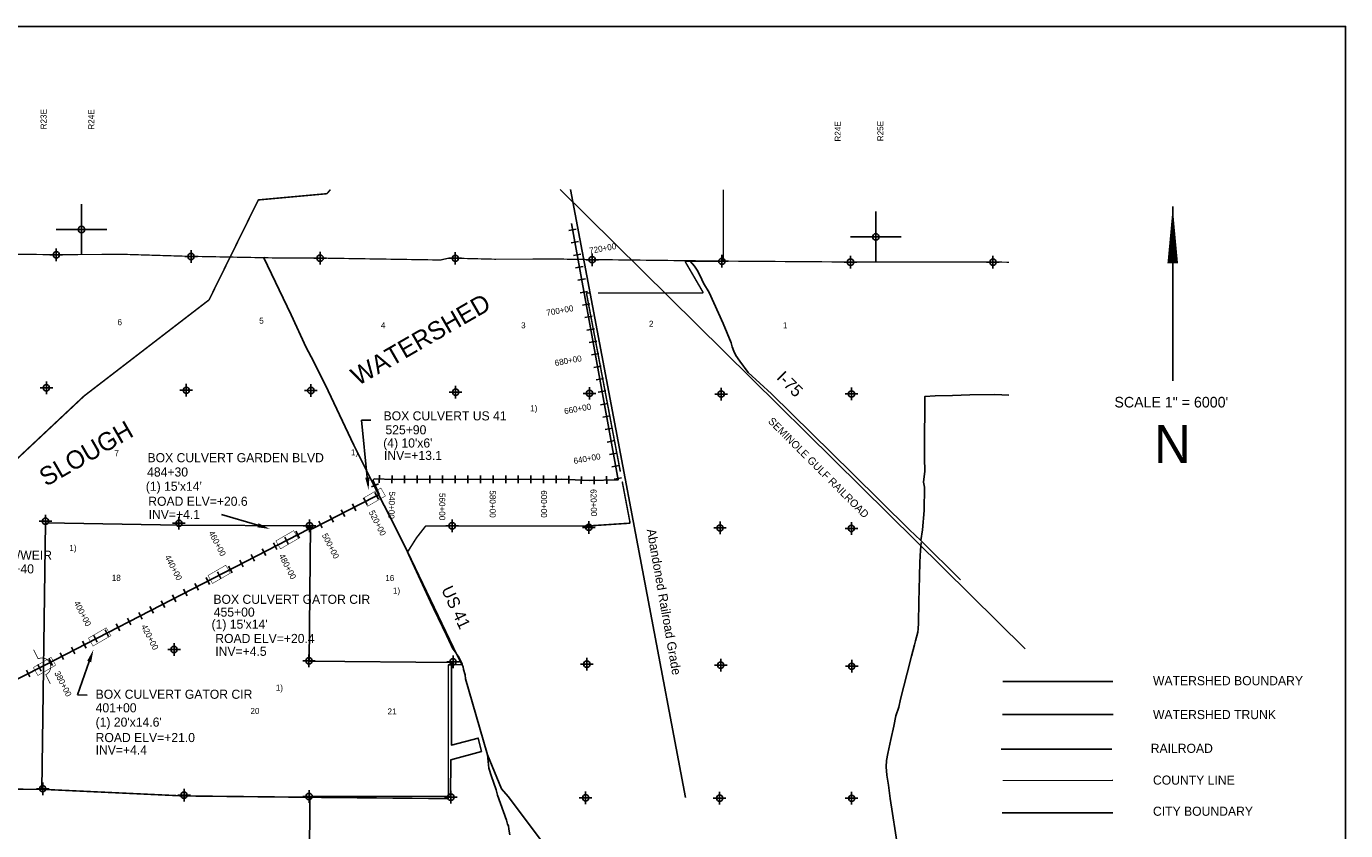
# Model space of a CAD drawing. Extents: x 142962 to 238962, y 831741 to 895571.
# Tile 3 of 3: x 186739 to 238962, y 863767 to 895571. Entities that reach past the tile are written whole.
import ezdxf
from ezdxf.enums import TextEntityAlignment as Align

# ---------------------------------------------------------------- set-up
doc = ezdxf.new("R2010")
doc.units = 0
doc.header["$LTSCALE"] = 800
doc.header["$PDMODE"] = 34
doc.header["$PDSIZE"] = 250
for name, pattern in [('DASHED', [0]), ('PHANTOM', [0]), ('STREAM', [0])]:
    doc.linetypes.add(name, pattern=pattern)
doc.layers.get('0').update_dxf_attribs({"linetype": 'CONTINUOUS'})
for name, color, linetype in [('BORDER', 1, 'CONTINUOUS'), ('CITY', 14, 'DASHED'), ('COUNTY', 15, 'PHANTOM'), ('MAJROADS', 9, 'CONTINUOUS'), ('RR', 13, 'CONTINUOUS'), ('SEC', 2, 'CONTINUOUS'), ('STATIONS', 7, 'CONTINUOUS'), ('STRUCTTEXT', 7, 'CONTINUOUS'), ('STRUCTURES', 10, 'CONTINUOUS'), ('TEXT', 7, 'CONTINUOUS'), ('TRUNKS', 5, 'STREAM'), ('WSHEDS', 3, 'CONTINUOUS')]:
    doc.layers.add(name, color=color, linetype=linetype)

# ---------------------------------------------------------------- blocks, each defined once
blk = doc.blocks.new('TICK')
at = {"color": 0}
for points in [[(500, 0), (500, 1000)], [(0, 500), (1000, 500)]]:
    blk.add_lwpolyline(points, dxfattribs=at)
blk.add_point((500, 500), dxfattribs=at)
blk = doc.blocks.new('BOX')
at = {"layer": 'STRUCTURES', "color": 0, "const_width": 20}
blk.add_lwpolyline([(-377.495446, -171.32565), (432.504554, -171.32565), (432.504554, 188.67435), (-377.495446, 188.67435)], close=True, dxfattribs=at)
blk = doc.blocks.new('WEIR')
at = {"layer": 'STRUCTURES', "color": 0, "const_width": 30}
blk.add_lwpolyline([(13.092958, 760.705662), (13.092958, 358.309611, -1), (13.092958, -331.690389), (13.092958, -734.086439)], format="xyb", dxfattribs=at)

msp = doc.modelspace()

# ---------------------------------------------------------------- linework, layer by layer
at = {"layer": 'BORDER', "color": 0}
msp.add_lwpolyline([(142961.637349, 832571.048289), (238961.637349, 832571.048289), (238961.637349, 895571.048289), (142961.637349, 895571.048289)], close=True, dxfattribs=at)
at = {"layer": 'CITY', "color": 0}
for points in [[(152703.874838, 881642.67964), (160973.476101, 881730.792115), (160774.420642, 876171.827581), (160680.76612, 865498.846662), (165967.072028, 865413.934726), (171399.870345, 865412.76089), (176785.259496, 865353.747228), (177601.643342, 865376.607913), (182077.973323, 867657.016214), (182074.975728, 865402.162928), (187347.770767, 865387.584707), (187499.382255, 875932.229693), (192794.542773, 875851.465528), (197979.462598, 875821.637994), (197936.64334, 870470.828677), (203573.779218, 870420.685608), (203566.64188, 867148.923244), (204625.678232, 867423.658454), (204750.015504, 866897.754268), (203543.083742, 866569.936651), (203523.838466, 865133.485189), (197957.04163, 865111.840962), (197910.008249, 854551.398249)], [(225360.763868, 864472.194818), (229749.776984, 864472.194818)]]:
    msp.add_lwpolyline(points, dxfattribs=at)
at = {"layer": 'COUNTY', "color": 0, "const_width": 50}
for points in [[(225633.217789, 886244.41687), (224751.447601, 886257.874709), (219114.157616, 886255.404776), (214021.543755, 886291.817891), (208887.187808, 886353.589829), (208291.453285, 886361.144741), (207916.542566, 886369.294885), (205272.651687, 886364.339376), (203467.99884, 886408.553543), (203132.88164, 886332.858235), (198115.541876, 886412.891835), (197109.26519, 886414.937857), (196675.085392, 886413.193243), (193006.360298, 886482.901518), (190661.379157, 886554.445906), (187670.978299, 886545.780182), (184101.07025, 886586.060461)], [(229750.143429, 865749.131982), (225379.834264, 865747.217167)]]:
    msp.add_lwpolyline(points, dxfattribs=at)
at = {"layer": 'MAJROADS', "color": 0}
for points in [[(196125.928774, 886440.089125), (197215.085959, 884169.665115), (197817.131399, 882874.825036), (198106.395683, 882336.419404), (198684.177138, 881159.065662), (199698.799098, 879006.501545), (200697.78465, 877004.875664), (201300.950761, 875860.849302), (201819.279824, 874785.830692), (203644.470066, 871000.371578), (203941.739333, 870411.632447), (203983.009437, 870327.535752), (204024.279541, 870243.439056), (204048.605786, 870134.331259), (204114.077617, 869924.369688), (204121.335485, 869773.493711), (204815.580627, 867355.182182), (204995.488077, 866758.936145), (205041.836966, 866230.714579), (205148.392122, 865911.520691), (205230.434253, 865676.298981), (205337.113928, 865373.862173), (205385.828679, 865164.025121), (205747.200067, 864180.996542), (205779.531295, 864021.555247), (205829.304458, 863954.153371), (205836.749105, 863828.413015), (205876.960797, 863601.881142)], [(213016.816023, 886281.059763), (213191.39565, 886095.424436), (213290.755197, 885935.485065), (213414.752287, 885708.330597), (213546.692101, 885422.464091), (213770.173257, 885052.127331), (214322.445534, 883824.689129), (214635.164431, 883059.876143), (214684.252739, 882900.310329), (214750.035867, 882732.241456), (214824.135275, 882555.731784), (214981.646525, 882328.328278), (215313.488363, 881881.775286), (216237.280331, 881037.010496), (219431.479081, 877896.286023), (221694.005399, 875667.416919), (222151.649853, 875236.687114), (223710.895069, 873682.86909)], [(222151.649853, 875236.687114), (222218.33288, 875658.186865), (222274.234332, 876420.316084), (222297.85593, 877350.275096), (222257.444282, 877551.683213), (222310.934285, 877987.026628), (222289.506836, 878489.959516), (222296.679348, 879461.937808), (222302.986212, 880316.608375), (222307.56178, 880936.663492), (222710.007022, 880967.212049), (223405.53608, 880970.459116), (224084.492388, 880998.967217), (225073.35259, 881008.429287), (225633.217789, 880985.118521)], [(221261.174885, 862911.530042), (221029.495568, 864446.702716), (220933.274329, 865033.983325), (220870.13676, 865562.362743), (220806.009878, 865956.676189), (220774.904833, 866283.709322), (220793.51804, 866534.959355), (220837.515944, 866819.540384), (220958.904581, 867371.696867), (221071.728599, 867898.777813), (221158.549599, 868308.73653), (221270.013312, 868651.476766), (221339.334082, 868961.009668), (221606.75407, 869998.104154), (221770.903971, 870667.259202), (221899.929747, 871118.804375), (221934.621048, 871277.760388), (222020.947392, 871620.68612), (222047.012241, 871746.187472), (222048.619873, 871964.044675), (222071.684984, 872818.591578), (222095.801238, 873815.583575), (222108.384938, 874385.302121), (222137.046731, 874862.726648), (222155.969098, 875155.872296)], [(204995.488077, 866758.936145), (205546.244504, 865417.563181), (205812.092082, 865113.913049), (207056.597366, 863470.612823), (208880.79982, 860918.001674), (209087.176933, 860505.870156), (209145.134038, 860413.263329), (209219.533212, 860278.63701), (209416.964139, 859791.16047), (210979.275867, 855841.202205), (211501.999142, 854455.735898), (211553.794534, 853130.412986), (211476.928292, 851823.844055), (211545.904594, 850968.651641), (211527.949167, 850809.582919), (211585.780159, 850700.21874), (211659.737936, 850506.941693), (212454.064781, 849168.678845), (213074.583365, 848116.615155), (213297.970056, 847737.872226), (214324.314493, 846054.318095), (216550.181061, 842317.223919), (217041.315386, 841524.039222), (218353.221053, 840062.184849)]]:
    msp.add_lwpolyline(points, dxfattribs=at)
at = {"layer": 'RR', "color": 0}
for points in [[(207866.182137, 889115.714522), (226279.148781, 870951.993326)], [(208273.194649, 889115.714522), (212833.042039, 865081.554003)], [(225322.153419, 866988.765228), (229702.010596, 866988.765228)]]:
    msp.add_lwpolyline(points, dxfattribs=at)
at = {"layer": 'SEC', "color": 0}
for p in [(187920.862329, 886536.418238), (193256.244328, 886473.539574), (198365.425905, 886403.529891), (203717.88287, 886399.191599), (209137.071837, 886344.227885), (214271.427785, 886282.455947), (219364.041646, 886246.042832), (225001.33163, 886248.512765), (187531.731353, 881278.219436), (193067.95495, 881180.729706), (198001.561527, 881170.321005), (203730.619544, 881105.275005), (209032.589428, 881059.332967), (214242.514599, 881030.650348), (219402.367711, 881035.748753), (187494.303741, 876001.331695), (192779.337, 875921.977541), (197946.966722, 875818.140721), (203592.632792, 875820.564541), (209003.39956, 875757.270855), (214196.618674, 875737.056549), (219398.213873, 875716.79613), (192584.331624, 870930.752864), (197925.968486, 870482.528154), (203630.036587, 870442.748752), (208923.353704, 870346.596314), (214225.369702, 870309.030361), (219410.074389, 870263.733912), (187385.805834, 865422.61241), (192979.785872, 865165.65426), (197929.914052, 865113.272905), (203541.93744, 865090.752922), (208877.503893, 865061.378601), (214179.658231, 865048.940904), (219406.473914, 865045.294315)]:
    msp.add_point(p, dxfattribs=at)
at = {"layer": 'STATIONS', "color": 0}
for p, q in [((208213.169964, 887497.152217), (208508.318018, 887550.888857)), ((208302.731032, 887005.238794), (208597.879085, 887058.975435)), ((208392.292099, 886513.325372), (208687.440153, 886567.062012)), ((208481.853167, 886021.411949), (208777.00122, 886075.14859)), ((208571.414234, 885529.498527), (208866.562287, 885583.235167)), ((208660.975301, 885037.585104), (208956.123355, 885091.321745)), ((208750.536369, 884545.671682), (209045.684422, 884599.408322)), ((208840.097436, 884053.758259), (209135.24549, 884107.4949)), ((208929.658504, 883561.844837), (209224.806557, 883615.581477)), ((209019.219571, 883069.931414), (209314.367625, 883123.668055)), ((209108.780638, 882578.017992), (209403.928692, 882631.754632)), ((209198.341706, 882086.104569), (209493.489759, 882139.84121)), ((209287.902773, 881594.191147), (209583.050827, 881647.927787)), ((209377.463841, 881102.277724), (209672.611894, 881156.014365)), ((209467.024908, 880610.364302), (209762.172962, 880664.100942)), ((209556.585976, 880118.45088), (209851.734029, 880172.18752)), ((209646.147043, 879626.537457), (209941.295097, 879680.274098)), ((209735.70811, 879134.624035), (210030.856164, 879188.360675)), ((209825.269178, 878642.710612), (210120.417231, 878696.447253)), ((209914.830245, 878150.79719), (210209.978299, 878204.53383)), ((200404.117893, 877359.374876), (200678.884537, 877479.804489)), ((200717.146366, 877825.212986), (200707.841114, 877525.357333)), ((201216.905787, 877809.704231), (201207.600534, 877509.848579)), ((201712.165217, 877806.876046), (201712.247655, 877506.876057)), ((202212.165199, 877807.013442), (202212.247636, 877507.013453)), ((202712.16518, 877807.150837), (202712.247617, 877507.150849)), ((203212.165161, 877807.288233), (203212.247598, 877507.288244)), ((203712.165142, 877807.425629), (203712.247579, 877507.42564)), ((204212.165123, 877807.563024), (204212.24756, 877507.563036)), ((204712.165104, 877807.70042), (204712.247542, 877507.700431)), ((205212.165085, 877807.837816), (205212.247523, 877507.837827)), ((205712.165066, 877807.975211), (205712.247504, 877507.975223)), ((206212.165048, 877808.112607), (206212.247485, 877508.112618)), ((206712.165029, 877808.250003), (206712.247466, 877508.250014)), ((207212.16501, 877808.387398), (207212.247447, 877508.38741)), ((207712.164991, 877808.524794), (207712.247428, 877508.524805)), ((208217.86438, 877796.507249), (208206.078141, 877496.738864)), ((208717.478355, 877776.863518), (208705.692116, 877477.095133)), ((209208.464848, 877768.328019), (209214.157505, 877468.382034)), ((209708.374822, 877777.815781), (209714.06748, 877477.869797)), ((210004.391313, 877658.883767), (210299.539366, 877712.620408)), ((200092.263028, 876912.935367), (200228.762819, 876645.787829)), ((200533.287569, 877140.762491), (200676.129931, 876876.951839)), ((199201.771234, 876457.936066), (199338.271024, 876190.788528)), ((199647.017131, 876685.435717), (199783.516921, 876418.288178)), ((197854.335613, 875831.691072), (197991.690716, 875564.982287)), ((198311.279439, 876002.936765), (198447.77923, 875735.789227)), ((198756.525337, 876230.436416), (198893.025127, 875963.288877)), ((196965.306331, 875373.840728), (197102.661434, 875107.131944)), ((197409.820972, 875602.7659), (197547.176075, 875336.057116)), ((196076.27705, 874915.990385), (196213.632153, 874649.2816)), ((196520.791691, 875144.915557), (196658.146794, 874878.206772)), ((194742.733128, 874229.21487), (194880.088231, 873962.506085)), ((195187.247769, 874458.140042), (195324.602872, 874191.431257)), ((195631.762409, 874687.065213), (195769.117512, 874420.356429)), ((193853.703847, 873771.364526), (193991.05895, 873504.655742)), ((194298.218487, 874000.289698), (194435.57359, 873733.580914)), ((192964.674565, 873313.514183), (193102.029668, 873046.805399)), ((193409.189206, 873542.439355), (193546.544309, 873275.73057)), ((192075.645284, 872855.66384), (192213.000387, 872588.955055)), ((192520.159925, 873084.589011), (192657.515028, 872817.880227)), ((190742.101362, 872168.888325), (190879.456465, 871902.17954)), ((191186.616003, 872397.813496), (191323.971106, 872131.104712)), ((191631.130643, 872626.738668), (191768.485746, 872360.029884)), ((189853.072081, 871711.037981), (189990.427184, 871444.329197)), ((190297.586721, 871939.963153), (190434.941824, 871673.254369)), ((188964.042799, 871253.187638), (189101.397902, 870986.478854)), ((189408.55744, 871482.11281), (189545.912543, 871215.404025)), ((187630.498877, 870566.412123), (187767.85398, 870299.703339)), ((188075.013518, 870795.337295), (188212.368621, 870528.62851)), ((188519.528159, 871024.262466), (188656.883262, 870757.553682)), ((186740.293864, 870112.936498), (186875.968173, 869845.368783)), ((187186.240055, 870339.060346), (187321.914364, 870071.492632))]:
    msp.add_line(p, q, dxfattribs=at)
at = {"layer": 'STRUCTTEXT', "color": 0}
for p, q in [((200234.307254, 877730.792878), (200004.047126, 879997.037296)), ((200004.047126, 879997.037296), (200373.523513, 879997.037296)), ((195904.265393, 875840.006097), (194461.901325, 876272.715317)), ((189225.257281, 870451.562586), (188757.185913, 869134.431525)), ((188757.185913, 869134.431525), (189141.441355, 869119.652469))]:
    msp.add_line(p, q, dxfattribs=at)
for points in [[(200317.213747, 877739.216532), (200151.400762, 877722.369224), (200284.84918, 877233.353923)], [(195928.21105, 875919.824954), (195880.319736, 875760.18724), (196383.178536, 875696.332154)], [(189146.73484, 870479.467255), (189303.779723, 870423.657916), (189392.685298, 870922.697237)], [(195480.661288, 866252.710705), (195480.651822, 866252.377506), (195481.656152, 866252.515708)]]:
    msp.add_solid(points, dxfattribs=at)
at = {"layer": 'TEXT', "color": 0}
msp.add_line((232117.886274, 888454.850498), (232117.886274, 881554.850498), dxfattribs=at)
msp.add_lwpolyline([(232117.886274, 888454.850498, 0, 420, 0), (232117.886274, 886204.850498, 420, 420, 0)], format="xyseb", dxfattribs=at)
at = {"layer": 'TRUNKS', "color": 0}
for points in [[(182098.153104, 867590.886176), (187436.1809, 870297.614955), (197939.342647, 875706.746368), (198011.191178, 875693.972944), (198083.990126, 875718.356402), (200521.691323, 876963.906723), (200699.118959, 877059.976318), (200463.534668, 877597.474554), (200466.782599, 877638.946927), (200507.243319, 877681.654581), (201309.283018, 877656.765332), (207907.897477, 877658.578574), (209022.21259, 877614.766135), (210160.954672, 877636.378256), (208314.771071, 887776.526417)], [(225372.953667, 868361.39553), (229761.662181, 868361.39553)]]:
    msp.add_lwpolyline(points, dxfattribs=at)
at = {"layer": 'WSHEDS', "color": 0, "const_width": 60}
for points in [[(181181.973545, 873604.055548), (189020.790647, 880952.439863, -0.024478), (189023.027973, 880954.340347), (193963.727173, 884751.186593, 0.114809), (193972.350709, 884761.700186), (195912.121884, 888693.305555, -0.261184), (195936.312697, 888709.908929), (198624.638287, 888954.012275, 0.195441), (198644.71123, 888964.3751), (198774.321541, 889115.714522, 0.319832)], [(214326.073038, 889115.714522), (214326.073038, 886315.373807, -0.414214), (214296.073038, 886285.373807), (212860.21527, 886285.373807, 0.578843), (212834.301903, 886240.257676), (213514.53691, 885074.140521, -0.578843), (213488.623543, 885029.02439), (209369.664724, 885029.02439, 0.470347)], [(209022.926707, 885029.02439), (208944.550888, 885029.02439, 0.470347), (208915.078269, 884993.42397), (210250.765563, 877964.272744, -0.450373)], [(210325.366878, 877571.677915), (210631.973154, 875958.140159, -0.450373), (210604.476769, 875922.604901), (208987.57506, 875815.860497, -0.016482), (208985.598826, 875815.795334), (202562.46977, 875815.795334, 0.231443), (202538.789204, 875804.213552), (202183.013415, 875346.787538, 0.024244), (202181.341687, 875344.408683), (201831.758746, 874791.847507, 0.254467), (201829.874983, 874763.230498), (202780.16021, 872705.450864, 0.004284), (202780.379719, 872704.986038), (203334.109632, 871557.974074, -0.003283), (203334.278577, 871557.618166), (203609.841963, 870967.125196, 0.051765), (203613.027458, 870961.81176), (203846.933279, 870649.937332, -0.044994), (203849.766094, 870645.353739), (203985.385535, 870374.114859, -0.55383), (203958.892571, 870330.700376), (203474.415251, 870325.211667, 0.410899), (203444.755103, 870295.213592), (203444.755103, 865062.410835, -0.41695), (203414.475094, 865032.412142), (197836.50822, 865084.477201, -0.000355), (197836.465667, 865084.477628), (192968.672121, 865136.819494, -0.008986), (192967.594342, 865136.85046), (187367.551976, 865398.534683, 0.010736), (187366.264267, 865398.567172), (182054.814039, 865418.50852, -0.413114)]]:
    msp.add_lwpolyline(points, format="xyb", dxfattribs=at)
msp.add_lwpolyline([(225379.834264, 869661.835298), (229750.143429, 869661.835298)], dxfattribs=at)

# ---------------------------------------------------------------- block references
at = {"color": 0, "xscale": 2, "yscale": 2, "zscale": 2}
for p in [(187920.862324, 886536.418209), (219364.041641, 886246.042803)]:
    msp.add_blockref('TICK', p, dxfattribs=at)
at = {"layer": 'STRUCTURES', "color": 0, "xscale": 1.005, "yscale": 1.005, "zscale": 1.005}
for name, p, rotation in [('BOX', (200488.936287, 876932.809456), 30), ('BOX', (197039.359159, 875247.775583), 30), ('BOX', (194350.079958, 873879.598593), 30), ('BOX', (189619.20231, 871404.518004), 30), ('WEIR', (187348.795928, 870228.854904), 26), ('BOX', (187437.852369, 870239.959602), 30)]:
    msp.add_blockref(name, p, dxfattribs=dict(at, rotation=rotation))

# ---------------------------------------------------------------- texts
at = {"layer": 'MAJROADS', "color": 0}
for s, rotation, p in [('I-75', 315, (216405.607762, 881651.286816)), ('US 41', 295, (203151.055553, 873303.689682))]:
    msp.add_text(s, height=480, rotation=rotation, dxfattribs=at).set_placement(p)
at = {"layer": 'STATIONS', "color": 0}
for s, rotation, p in [('720+00', 10.318631, (209574.400009, 886673.205191)), ('700+00', 10.318631, (207878.355568, 884217.842671)), ('680+00', 10.318631, (208207.041727, 882235.409925)), ('660+00', 10.318631, (208580.065052, 880326.872457)), ('640+00', 10.318631, (208953.088377, 878359.218767)), ('540+00', 268.222543, (201083.175056, 876637.026978)), ('560+00', 270.015744, (203079.19488, 876578.417189)), ('580+00', 270.015744, (205079.194805, 876682.42016)), ('600+00', 270.015744, (207108.75284, 876682.969743)), ('620+00', 271.087283, (209078.299677, 876731.611698)), ('520+00', 297.064889, (200529.98931, 875877.839214)), ('460+00', 297.248481, (194190.69035, 875071.278139)), ('500+00', 297.064889, (198675.110444, 874967.840612)), ('440+00', 297.248481, (192456.968953, 874111.240286)), ('480+00', 297.248481, (196973.724684, 874154.375947)), ('400+00', 297.248481, (188856.514662, 872294.617968)), ('420+00', 297.248481, (191521.316553, 871362.93672)), ('380+00', 297.248481, (188083.431871, 869516.756292))]:
    msp.add_text(s, height=240, rotation=rotation, dxfattribs=at).set_placement(p, align=Align.CENTER)
at = {"layer": 'STRUCTTEXT', "color": 0}
for s, height, p in [('1)', 240, (206680.780118, 880349.878679)), ('ZOOMW', 0.18, (200873.523513, 879996.947296)), ('BOX CULVERT US 41', 360, (200878.262645, 879989.348281)), ('525+90', 360, (200952.157922, 879438.207242)), ("(4) 10'x6'", 360, (200863.483589, 878916.624314)), ('BOX CULVERT GARDEN BLVD', 360, (191533.533409, 878334.01655)), ('1)', 240, (199590.233573, 878607.806082)), ('INV=+13.1', 360, (200893.0417, 878424.599497)), ('484+30', 360, (191518.754353, 877768.096456)), ("(1) 15'x14'", 360, (191466.857975, 877203.98262)), ('ROAD ELV=+20.6', 360, (191563.09152, 876611.014143)), ('INV=+4.1', 360, (191577.870575, 876089.431215)), ('BOX CULVERT/WEIR', 360, (182965.817455, 874478.593552)), ('1)', 240, (188437.85964, 874827.82389)), ('375+40', 360, (185419.140663, 873937.915582)), ('1)', 240, (201248.158513, 873138.43435)), ('BOX CULVERT GATOR CIR', 360, (194141.867015, 872734.560784)), ("(1) 15'x14'", 360, (194067.971737, 871750.511151)), ('455+00', 360, (194156.64607, 872227.756912)), ('ROAD ELV=+20.4', 360, (194215.762292, 871184.591056)), ('INV=+4.5', 360, (194215.762292, 870677.787184)), ('1)', 240, (196611.930572, 869297.162482)), ('BOX CULVERT GATOR CIR', 360, (189479.559958, 868979.478252)), ('401+00', 360, (189479.559958, 868443.116269)), ("(1) 20'x14.6'", 360, (189479.559958, 867877.196175)), ('ROAD ELV=+21.0', 360, (189479.559958, 867266.938914)), ('INV=+4.4', 360, (189479.559958, 866774.914097)), ("'", 0.18, (190278.402912, 866400.216263))]:
    msp.add_text(s, height=height, dxfattribs=at).set_placement(p)
at = {"layer": 'TEXT', "color": 0}
for s, height, rotation, p in [('R23E', 240, 90, (187538, 891499.205749)), ('R24E', 240, 90, (189424.8, 891487.005749)), ('R24E', 240, 90, (218979.2, 891017.005749)), ('R25E', 240, 90, (220664.1, 891031.505749)), ('WATERSHED', 720, 30, (199861.628394, 881344.001161)), ('SEMINOLE GULF RAILROAD', 300, 315, (216076.2274, 879930.232059)), ('SLOUGH', 720, 30, (187517.257867, 877356.235443)), ('Abandoned Railroad Grade', 360, 280, (211295.245506, 875666.774043))]:
    msp.add_text(s, height=height, rotation=rotation, dxfattribs=at).set_placement(p)
for s, height, p in [('6', 240, (190345.079535, 883753.032037)), ('5', 240, (195955.363335, 883814.013321)), ('4', 240, (200772.889642, 883631.069469)), ('3', 240, (206322.192097, 883631.069469)), ('2', 240, (211383.643786, 883692.050753)), ('1', 240, (216689.020858, 883631.069469)), ('7', 240, (190223.116844, 878569.622898)), ('18', 240, (190117.812505, 873642.884203)), ('16', 240, (200945.355029, 873635.362464)), ('WATERSHED BOUNDARY', 360, (231336.441639, 869515.006339)), ('20', 240, (195608.681586, 868377.667276)), ('21', 240, (201035.61589, 868358.862929)), ('WATERSHED TRUNK', 360, (231336.441639, 868175.158884)), ('RAILROAD', 360, (231245.885634, 866840.662609)), ('COUNTY LINE', 360, (231335.451655, 865583.727382)), ('CITY BOUNDARY', 360, (231335.451655, 864352.380024))]:
    msp.add_text(s, height=height, dxfattribs=at).set_placement(p)
for s, height, p in [('SCALE 1" = 6000\'', 420, (232061.963686, 880499.862428)), ('N', 1500, (232103.905627, 878304.900869))]:
    msp.add_text(s, height=height, dxfattribs=at).set_placement(p, align=Align.CENTER)

doc.saveas('drawing.dxf')
